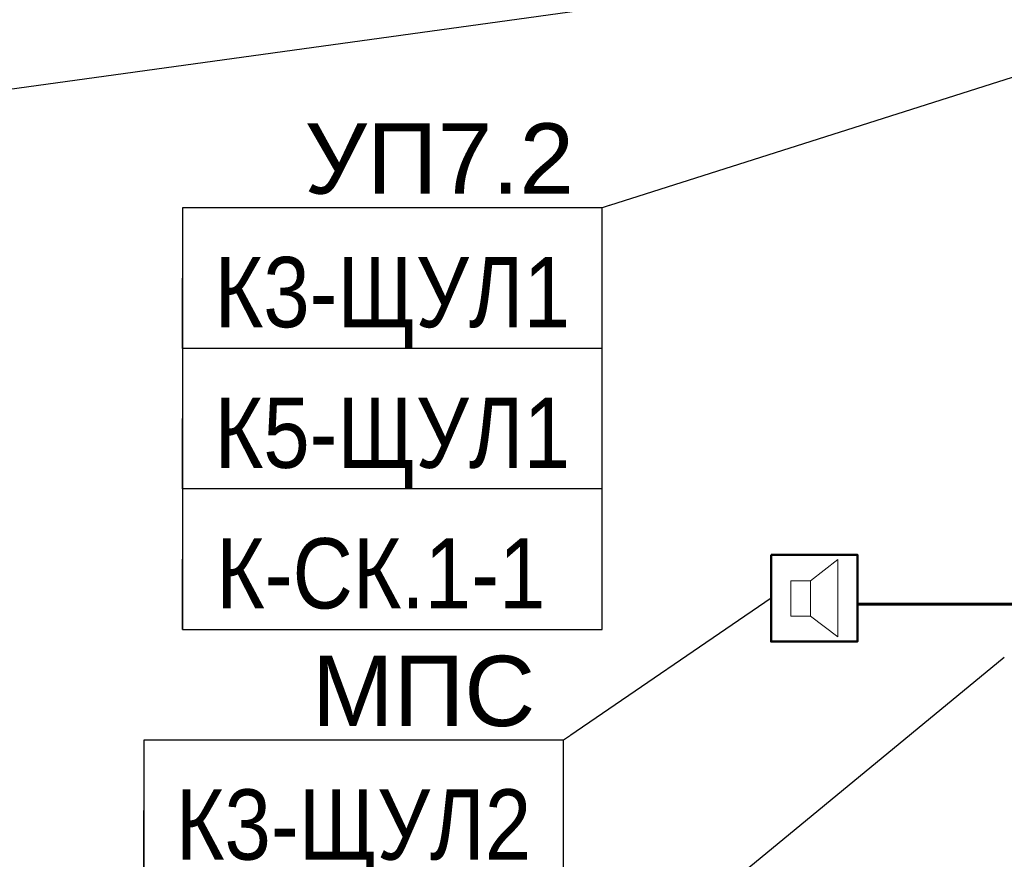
# Model space of a CAD drawing. Header units: millimetres. Extents: x -277772 to 277599, y -59564 to 282085.
# Tile 27 of 192: x -235905 to -232405, y 86664 to 89649. Entities that reach past the tile are written whole.
import ezdxf
from ezdxf import colors
from ezdxf.entities.mleader import LeaderData, LeaderLine
from ezdxf.enums import TextEntityAlignment as Align
from ezdxf.math import Vec2, Vec3

# ---------------------------------------------------------------- set-up
doc = ezdxf.new("R2018")
doc.units = ezdxf.units.MM
doc.set_wipeout_variables(frame=1)
for name, color, linetype, lineweight in [('КИП_выноска', 6, 'Continuous', 25), ('КИП_прибор', 140, 'Continuous', 50), ('КИП_трасса', 3, 'Continuous', 60)]:
    doc.layers.add(name, color=color, linetype=linetype, lineweight=lineweight)
doc.styles.add('CP.Text', font='arial.ttf')
doc.styles.add('GOST 2.304', font='arial.ttf', dxfattribs={"width": 0.85})
doc.linetypes.add('в трубе открыто', pattern='A,10,[133,ltypeshp.shx,S=0.75,R=0,X=-5,Y=2.5],-2.5,[130,ltypeshp.shx,S=2.5,R=-45,X=0,Y=0],-2.5', length=15)

# ---------------------------------------------------------------- blocks, each defined once
blk = doc.blocks.new('_None')
blk = doc.blocks.new('*U11')
at = {"color": 0, "linetype": 'Continuous', "lineweight": 30, "ltscale": 75, "width": 0.85, "flags": 104}
blk.add_attdef('ПРИМЕЧАНИЕ_1', text='', height=2.5, dxfattribs=at).set_placement((7.46, 3.611), align=Align.BOTTOM_CENTER)
at = {"color": 0, "lineweight": 30, "style": 'GOST 2.304', "width": 0.85}
for tag, p in [('ИМЯ_КАБЕЛЯ_2', (7.46, -7.5)), ('ИМЯ_КАБЕЛЯ_3', (7.46, -12.5)), ('ИМЯ_КАБЕЛЯ_4', (7.46, -17.5)), ('ИМЯ_КАБЕЛЯ_5', (7.46, -22.5)), ('ИМЯ_КАБЕЛЯ_6', (7.46, -27.5)), ('ИМЯ_КАБЕЛЯ_7', (7.46, -32.5)), ('ИМЯ_КАБЕЛЯ_8', (7.46, -37.5)), ('ИМЯ_КАБЕЛЯ_9', (7.46, -42.5))]:
    blk.add_attdef(tag, text='', height=2.5, dxfattribs=at).set_placement(p, align=Align.BOTTOM_CENTER)
at = {"color": 0, "lineweight": 30, "width": 0.85, "flags": 104}
blk.add_attdef('ПРИМЕЧАНИЕ_2', text='', height=2.5, dxfattribs=at).set_placement((7.46, -7.53), align=Align.BOTTOM_CENTER)
at = {"linetype": 'Continuous'}
blk.add_wipeout([(0, 2.5), (14.919, 2.5), (14.919, -2.5), (0, -2.5)], dxfattribs=at)
at = {"color": 0}
blk.add_line((0, -2.5), (0, 0), dxfattribs=at)
at = {"color": 0, "linetype": 'Continuous'}
blk.add_lwpolyline([(0, -2.5), (14.919, -2.5), (14.919, 2.5), (0, 2.5)], close=True, dxfattribs=at)
at = {"color": 0, "lineweight": 30, "style": 'GOST 2.304', "width": 0.85}
blk.add_attdef('ИМЯ_КАБЕЛЯ_1', text='', height=2.5, dxfattribs=at).set_placement((7.46, -2.5), align=Align.BOTTOM_CENTER)
blk = doc.blocks.new('A$C449d8904')
blk.add_lwpolyline([(0, 309), (0, 0), (306.9, 0), (306.9, 309)], close=True)
at = {"lineweight": 18}
for points in [[(237.1, 16.9), (237.1, 292.1), (139.7, 215.9), (139.7, 91)], [(69.8, 215.9), (69.8, 91), (139.7, 91), (139.7, 215.9)]]:
    blk.add_lwpolyline(points, close=True, dxfattribs=at)

msp = doc.modelspace()

# ---------------------------------------------------------------- linework, layer by layer
at = {"layer": 'КИП_трасса', "linetype": 'в трубе открыто', "ltscale": 100}
msp.add_lwpolyline([(-231819.9, 87313.8), (-231819.9, 87570.6), (-232927.4, 87570.6)], dxfattribs=at)

# ---------------------------------------------------------------- block references
at = {"layer": 'КИП_прибор'}
msp.add_blockref('A$C449d8904', (-233234.3, 87437.9), dxfattribs=at)

# ---------------------------------------------------------------- leaders
at = {"layer": 'КИП_выноска'}
ml = msp.add_multileader_mtext('Standard', dxfattribs=at)
ml.set_content('УП7.2', color=256, style='CP.Text')
ml.set_leader_properties(color=256, linetype='ByLayer', lineweight=-1)
ml.set_arrow_properties(name='NONE')
ml.build(insert=Vec2(0, 0))
ml.multileader.update_dxf_attribs({"has_dogleg": 0, "text_left_attachment_type": 6, "text_right_attachment_type": 6, "dogleg_length": 0.5, "arrow_head_size": 300})
ctx = ml.context
ctx.base_point, ctx.char_height, ctx.arrow_head_size, ctx.landing_gap_size, ctx.plane_origin = Vec3(-234972.9, 88980.8), 250, 300, 100, Vec3(-232802.7, 86320.9)
ctx.left_attachment, ctx.right_attachment, ctx.text_align_type = 6, 6, 2
notes = []
notes.append((ctx, [(1, (1, 1, 0), (-233834.1, 88980.8), (-1, 0), 0.5, [(0, [(-231973.3, 89572.1)], 0, [])])]))
ctx.mtext.insert, ctx.mtext.width, ctx.mtext.alignment, ctx.mtext.flow_direction = Vec3(-233934.6, 89280.8), 1055.687, 3, 5
ctx.mtext.has_bg_fill, ctx.mtext.bg_color, ctx.mtext.bg_scale_factor, ctx.mtext.bg_transparency, ctx.mtext.use_window_bg_color = 1, -1027028792, 1.5, 0, 1
for ctx, leaders in notes:
    for number, flags, end, landing, length, lines in leaders:
        leader = LeaderData()
        leader.index, (leader.has_last_leader_line, leader.has_dogleg_vector, leader.attachment_direction) = number, flags
        leader.last_leader_point, leader.dogleg_vector, leader.dogleg_length = Vec3(end), Vec3(landing), length
        for number, points, colour, breaks in lines:
            line = LeaderLine()
            line.index, line.vertices, line.color, line.breaks = number, Vec3.list(points), colors.encode_raw_color(colour), breaks
            leader.lines.append(line)
        ctx.leaders.append(leader)

# ---------------------------------------------------------------- next in the draw order: block references
ref = msp.add_blockref('*U11', (-235326.6, 88730.8), dxfattribs=dict(at, xscale=100, yscale=100, zscale=100))
lines = msp.add_mtext('\\W0.8500;', dxfattribs={"layer": '0', "color": 0, "linetype": 'Continuous', "lineweight": 30, "ltscale": 75, "insert": (-234580.6, 89091.8), "char_height": 2.5, "attachment_point": 1})
ref.add_attrib('ПРИМЕЧАНИЕ_1', '', (-234580.6, 89091.8), dxfattribs={"flags": 104}).embed_mtext(lines)
ref.add_attrib('ИМЯ_КАБЕЛЯ_1', 'К3-ЩУЛ1', dxfattribs={"layer": '0', "color": 0, "lineweight": 30, "height": 250, "style": 'GOST 2.304', "width": 0.85}).set_placement((-234580.6, 88480.8), align=Align.BOTTOM_CENTER)
lines = msp.add_mtext('\\W0.8500;', dxfattribs={"layer": '0', "color": 0, "lineweight": 30, "insert": (-234580.6, 87977.8), "char_height": 2.5, "attachment_point": 1})
ref.add_attrib('ПРИМЕЧАНИЕ_2', '', (-234580.6, 87977.8), dxfattribs={"flags": 104}).embed_mtext(lines)

# ---------------------------------------------------------------- next in the draw order: leaders
ml = msp.add_multileader_mtext('Standard', dxfattribs=at)
ml.set_content('ППП', color=256, style='CP.Text')
ml.set_leader_properties(color=256, linetype='ByLayer', lineweight=-1)
ml.set_arrow_properties(name='NONE')
ml.build(insert=Vec2(0, 0))
ml.multileader.update_dxf_attribs({"has_dogleg": 0, "text_left_attachment_type": 6, "text_right_attachment_type": 6, "dogleg_length": 0.5, "arrow_head_size": 300})
ctx = ml.context
ctx.base_point, ctx.char_height, ctx.arrow_head_size, ctx.landing_gap_size, ctx.plane_origin = Vec3(-237421, 89320.3), 250, 300, 100, Vec3(-235490.4, 86660.3)
ctx.left_attachment, ctx.right_attachment, ctx.text_align_type = 6, 6, 2
notes = []
notes.append((ctx, [(1, (1, 1, 0), (-236521.8, 89320.3), (-1, 0), 0.5, [(0, [(-233234.3, 89775.6)], 0, [])])]))
ctx.mtext.insert, ctx.mtext.width, ctx.mtext.alignment, ctx.mtext.flow_direction = Vec3(-236622.3, 89620.3), 1055.687, 3, 5
ctx.mtext.has_bg_fill, ctx.mtext.bg_color, ctx.mtext.bg_scale_factor, ctx.mtext.bg_transparency, ctx.mtext.use_window_bg_color = 1, -1027028792, 1.5, 0, 1
ml = msp.add_multileader_mtext('Standard', dxfattribs=at)
ml.set_content('МПС', color=256, style='CP.Text')
ml.set_leader_properties(color=256, linetype='ByLayer', lineweight=-1)
ml.set_arrow_properties(name='NONE')
ml.build(insert=Vec2(0, 0))
ml.multileader.update_dxf_attribs({"has_dogleg": 0, "text_left_attachment_type": 6, "text_right_attachment_type": 6, "dogleg_length": 0.5, "arrow_head_size": 300})
ctx = ml.context
ctx.base_point, ctx.char_height, ctx.arrow_head_size, ctx.landing_gap_size, ctx.plane_origin = Vec3(-234927, 87087.7), 250, 300, 100, Vec3(-232940.7, 84427.8)
ctx.left_attachment, ctx.right_attachment, ctx.text_align_type = 6, 6, 2
notes.append((ctx, [(1, (1, 1, 0), (-233972.1, 87087.7), (-1, 0), 0.5, [(0, [(-233234.3, 87592.5)], 0, [])])]))
ctx.mtext.insert, ctx.mtext.width, ctx.mtext.alignment, ctx.mtext.flow_direction = Vec3(-234072.6, 87387.7), 1055.687, 3, 5
ctx.mtext.has_bg_fill, ctx.mtext.bg_color, ctx.mtext.bg_scale_factor, ctx.mtext.bg_transparency, ctx.mtext.use_window_bg_color = 1, -1027028792, 1.5, 0, 1
for ctx, leaders in notes:
    for number, flags, end, landing, length, lines in leaders:
        leader = LeaderData()
        leader.index, (leader.has_last_leader_line, leader.has_dogleg_vector, leader.attachment_direction) = number, flags
        leader.last_leader_point, leader.dogleg_vector, leader.dogleg_length = Vec3(end), Vec3(landing), length
        for number, points, colour, breaks in lines:
            line = LeaderLine()
            line.index, line.vertices, line.color, line.breaks = number, Vec3.list(points), colors.encode_raw_color(colour), breaks
            leader.lines.append(line)
        ctx.leaders.append(leader)

# ---------------------------------------------------------------- next in the draw order: block references
ref = msp.add_blockref('*U11', (-235326.6, 88230.8), dxfattribs=dict(at, xscale=100, yscale=100, zscale=100))
lines = msp.add_mtext('\\W0.8500;', dxfattribs={"layer": '0', "color": 0, "linetype": 'Continuous', "lineweight": 30, "ltscale": 75, "insert": (-234580.6, 88591.8), "char_height": 2.5, "attachment_point": 1})
ref.add_attrib('ПРИМЕЧАНИЕ_1', '', (-234580.6, 88591.8), dxfattribs={"flags": 104}).embed_mtext(lines)
ref.add_attrib('ИМЯ_КАБЕЛЯ_1', 'К5-ЩУЛ1', dxfattribs={"layer": '0', "color": 0, "lineweight": 30, "height": 250, "style": 'GOST 2.304', "width": 0.85}).set_placement((-234580.6, 87980.8), align=Align.BOTTOM_CENTER)
lines = msp.add_mtext('\\W0.8500;', dxfattribs={"layer": '0', "color": 0, "lineweight": 30, "insert": (-234580.6, 87477.8), "char_height": 2.5, "attachment_point": 1})
ref.add_attrib('ПРИМЕЧАНИЕ_2', '', (-234580.6, 87477.8), dxfattribs={"flags": 104}).embed_mtext(lines)

# ---------------------------------------------------------------- next in the draw order: leaders
ml = msp.add_multileader_mtext('Standard', dxfattribs=at)
ml.set_content('на -2 этаж', color=256, style='CP.Text')
ml.set_leader_properties(color=256, linetype='ByLayer', lineweight=-1)
ml.set_arrow_properties(name='NONE')
ml.build(insert=Vec2(0, 0))
ml.multileader.update_dxf_attribs({"has_dogleg": 0, "text_left_attachment_type": 6, "text_right_attachment_type": 6, "dogleg_length": 0.5, "arrow_head_size": 300})
ctx = ml.context
ctx.base_point, ctx.char_height, ctx.arrow_head_size, ctx.landing_gap_size, ctx.plane_origin = Vec3(-235819.4, 86082.2), 250, 300, 100, Vec3(-232951.9, 83422.3)
ctx.left_attachment, ctx.right_attachment, ctx.text_align_type = 6, 6, 2
notes = []
notes.append((ctx, [(1, (1, 1, 0), (-233983.3, 86082.2), (-1, 0), 0.5, [(0, [(-232405.2, 87381.4)], 0, [])])]))
ctx.mtext.insert, ctx.mtext.width, ctx.mtext.alignment, ctx.mtext.flow_direction = Vec3(-234083.8, 86382.2), 1765.313, 3, 5
ctx.mtext.has_bg_fill, ctx.mtext.bg_color, ctx.mtext.bg_scale_factor, ctx.mtext.bg_transparency, ctx.mtext.use_window_bg_color = 1, -1027028792, 1.5, 0, 1
for ctx, leaders in notes:
    for number, flags, end, landing, length, lines in leaders:
        leader = LeaderData()
        leader.index, (leader.has_last_leader_line, leader.has_dogleg_vector, leader.attachment_direction) = number, flags
        leader.last_leader_point, leader.dogleg_vector, leader.dogleg_length = Vec3(end), Vec3(landing), length
        for number, points, colour, breaks in lines:
            line = LeaderLine()
            line.index, line.vertices, line.color, line.breaks = number, Vec3.list(points), colors.encode_raw_color(colour), breaks
            leader.lines.append(line)
        ctx.leaders.append(leader)

# ---------------------------------------------------------------- next in the draw order: block references
ref = msp.add_blockref('*U11', (-235464.5, 86837.7), dxfattribs=dict(at, xscale=100, yscale=100, zscale=100))
lines = msp.add_mtext('\\W0.8500;', dxfattribs={"layer": '0', "color": 0, "linetype": 'Continuous', "lineweight": 30, "ltscale": 75, "insert": (-234718.6, 87198.7), "char_height": 2.5, "attachment_point": 1})
ref.add_attrib('ПРИМЕЧАНИЕ_1', '', (-234718.6, 87198.7), dxfattribs={"flags": 104}).embed_mtext(lines)
ref.add_attrib('ИМЯ_КАБЕЛЯ_1', 'К3-ЩУЛ2', dxfattribs={"layer": '0', "color": 0, "lineweight": 30, "height": 250, "style": 'GOST 2.304', "width": 0.85}).set_placement((-234718.6, 86587.7), align=Align.BOTTOM_CENTER)
lines = msp.add_mtext('\\W0.8500;', dxfattribs={"layer": '0', "color": 0, "lineweight": 30, "insert": (-234718.6, 86084.7), "char_height": 2.5, "attachment_point": 1})
ref.add_attrib('ПРИМЕЧАНИЕ_2', '', (-234718.6, 86084.7), dxfattribs={"flags": 104}).embed_mtext(lines)

# ---------------------------------------------------------------- next in the draw order: block references
ref = msp.add_blockref('*U11', (-235326.6, 87730.8), dxfattribs=dict(at, xscale=100, yscale=100, zscale=100))
lines = msp.add_mtext('\\W0.8500;', dxfattribs={"layer": '0', "color": 0, "linetype": 'Continuous', "lineweight": 30, "ltscale": 75, "insert": (-234580.6, 88091.8), "char_height": 2.5, "attachment_point": 1})
ref.add_attrib('ПРИМЕЧАНИЕ_1', '', (-234580.6, 88091.8), dxfattribs={"flags": 104}).embed_mtext(lines)
ref.add_attrib('ИМЯ_КАБЕЛЯ_1', 'К-СК.1-1 ', dxfattribs={"layer": '0', "color": 0, "lineweight": 30, "height": 250, "style": 'GOST 2.304', "width": 0.85}).set_placement((-234580.6, 87480.8), align=Align.BOTTOM_CENTER)
lines = msp.add_mtext('\\W0.8500;', dxfattribs={"layer": '0', "color": 0, "lineweight": 30, "insert": (-234580.6, 86977.8), "char_height": 2.5, "attachment_point": 1})
ref.add_attrib('ПРИМЕЧАНИЕ_2', '', (-234580.6, 86977.8), dxfattribs={"flags": 104}).embed_mtext(lines)

doc.saveas('drawing.dxf')
